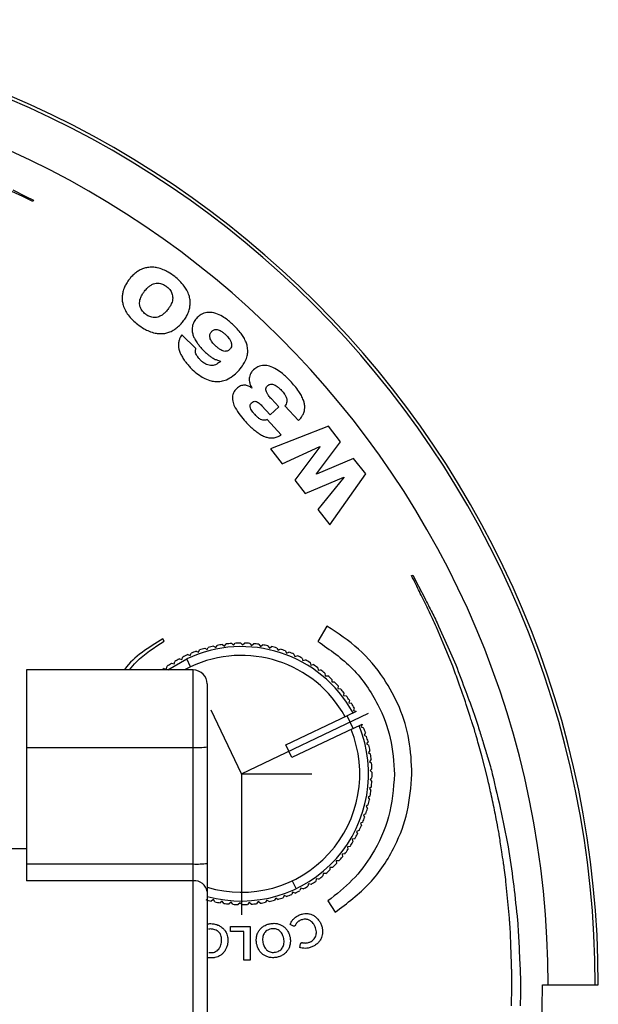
# Model space of a CAD drawing. Header units: millimetres. Extents: x 85 to 195, y -471 to -209.
# Tile 6 of 6: x 162 to 195, y -265 to -209. Entities that reach past the tile are written whole.
import ezdxf

# ---------------------------------------------------------------- set-up
doc = ezdxf.new("R2010")
doc.units = ezdxf.units.MM
doc.header["$PDSIZE"] = -1

msp = doc.modelspace()

# ---------------------------------------------------------------- linework, layer by layer
at = {"color": 7, "linetype": 'Continuous', "lineweight": 25}
for p, q in [((162.362, -218.967), (162.329, -219.033)), ((171.634, -227.408), (170.826, -226.629)), ((174.821, -229.658), (174.814, -229.664)), ((176.356, -230.739), (175.931, -230.283)), ((175.391, -230.681), (175.869, -231.193)), ((175.869, -231.193), (176.356, -230.739)), ((176.706, -230.682), (177.485, -231.517)), ((176.489, -232.327), (175.684, -231.463)), ((179.183, -231.842), (175.873, -233.125)), ((179.877, -232.73), (179.183, -231.842)), ((178.499, -234.562), (179.877, -232.73)), ((175.873, -233.125), (176.552, -233.994)), ((176.552, -233.994), (178.691, -233.005)), ((178.697, -233.013), (177.27, -234.913)), ((178.691, -233.005), (178.697, -233.013)), ((180.615, -233.675), (178.505, -234.569)), ((181.31, -234.564), (180.615, -233.675)), ((177.27, -234.913), (177.866, -235.677)), ((177.866, -235.677), (180.055, -234.752)), ((178.505, -234.569), (178.499, -234.562)), ((180.061, -234.76), (178.584, -236.596)), ((179.264, -237.465), (181.31, -234.564)), ((180.055, -234.752), (180.061, -234.76)), ((178.584, -236.596), (179.264, -237.465)), ((183.928, -240.357), (183.996, -240.324)), ((179.086, -243.228), (178.581, -244.102)), ((179.101, -243.236), (179.086, -243.228)), ((169.828, -244.098), (169.751, -243.965)), ((171.775, -244.727), (171.839, -244.594)), ((172.136, -244.5), (172.264, -244.573)), ((172.264, -244.573), (172.337, -244.445)), ((172.64, -244.372), (172.763, -244.454)), ((172.763, -244.454), (172.845, -244.331)), ((173.152, -244.28), (173.269, -244.37)), ((173.269, -244.37), (173.359, -244.253)), ((173.669, -244.223), (173.779, -244.321)), ((173.779, -244.321), (173.877, -244.211)), ((174.188, -244.203), (174.292, -244.308)), ((174.292, -244.308), (174.397, -244.205)), ((174.708, -244.218), (174.804, -244.331)), ((174.804, -244.331), (174.916, -244.235)), ((175.225, -244.27), (175.313, -244.389)), ((175.313, -244.389), (175.432, -244.301)), ((175.738, -244.358), (175.817, -244.483)), ((175.817, -244.483), (175.942, -244.404)), ((176.243, -244.482), (176.313, -244.612)), ((176.313, -244.612), (176.443, -244.541)), ((176.738, -244.64), (176.799, -244.775)), ((170.037, -245.732), (171.106, -245.106)), ((170.695, -245.09), (170.835, -245.135)), ((170.835, -245.135), (170.88, -244.994)), ((171.321, -245.558), (171.106, -245.106)), ((171.161, -244.86), (171.298, -244.915)), ((171.298, -244.915), (171.353, -244.777)), ((171.642, -244.663), (171.775, -244.727)), ((176.799, -244.775), (176.934, -244.714)), ((177.221, -244.833), (177.273, -244.971)), ((177.273, -244.971), (177.411, -244.92)), ((177.69, -245.059), (177.731, -245.201)), ((177.731, -245.201), (177.873, -245.159)), ((171.473, -245.732), (161.973, -245.732)), ((161.973, -245.732), (161.973, -257.756)), ((169.816, -245.645), (169.961, -245.67)), ((169.961, -245.67), (169.986, -245.524)), ((170.245, -245.352), (170.389, -245.387)), ((170.389, -245.387), (170.424, -245.243)), ((171.321, -245.558), (170.98, -245.732)), ((171.473, -281.615), (171.473, -245.732)), ((178.141, -245.317), (178.173, -245.461)), ((178.173, -245.461), (178.317, -245.429)), ((178.573, -245.606), (178.595, -245.752)), ((178.595, -245.752), (178.741, -245.73)), ((178.985, -245.924), (178.996, -246.071)), ((178.996, -246.071), (179.143, -246.06)), ((179.373, -246.27), (179.374, -246.418)), ((172.273, -246.532), (172.273, -280.815)), ((179.374, -246.418), (179.522, -246.417)), ((179.736, -246.643), (179.726, -246.79)), ((179.726, -246.79), (179.874, -246.799)), ((180.072, -247.039), (180.052, -247.186)), ((180.052, -247.186), (180.199, -247.205)), ((180.379, -247.459), (180.35, -247.604)), ((180.35, -247.604), (180.494, -247.633)), ((180.657, -247.899), (180.617, -248.041)), ((187.265, -248.377), (187.048, -247.701)), ((176.759, -250.002), (180.269, -248.331)), ((180.767, -248.094), (180.255, -248.338)), ((180.599, -249.06), (180.255, -248.338)), ((180.27, -248.331), (180.269, -248.331)), ((180.617, -248.041), (180.759, -248.08)), ((180.767, -248.094), (180.759, -248.08)), ((180.599, -249.06), (177.102, -250.724)), ((180.599, -249.061), (181.111, -248.817)), ((181.117, -248.831), (181.058, -248.966)), ((181.058, -248.966), (181.193, -249.025)), ((181.117, -248.831), (181.111, -248.817)), ((181.297, -249.318), (181.228, -249.449)), ((181.228, -249.449), (181.359, -249.518)), ((161.973, -250.154), (171.473, -250.154)), ((177.102, -250.724), (176.759, -250.002)), ((181.442, -249.818), (181.365, -249.944)), ((181.365, -249.944), (181.491, -250.021)), ((187.932, -250.625), (187.743, -249.96)), ((181.553, -250.326), (181.467, -250.446)), ((181.467, -250.446), (181.587, -250.532)), ((188.253, -251.874), (187.932, -250.625)), ((181.627, -250.84), (181.533, -250.954)), ((181.533, -250.954), (181.647, -251.048)), ((181.666, -251.359), (181.564, -251.466)), ((181.668, -251.879), (181.559, -251.979)), ((181.564, -251.466), (181.671, -251.568)), ((181.634, -252.398), (181.519, -252.49)), ((181.519, -252.49), (181.61, -252.605)), ((181.559, -251.979), (181.659, -252.088)), ((181.564, -252.913), (181.442, -252.997)), ((181.442, -252.997), (181.526, -253.119)), ((181.458, -253.422), (181.331, -253.497)), ((181.331, -253.497), (181.406, -253.625)), ((181.317, -253.923), (181.185, -253.989)), ((181.185, -253.989), (181.251, -254.121)), ((181.142, -254.412), (181.005, -254.469)), ((181.005, -254.469), (181.062, -254.605)), ((180.932, -254.888), (180.792, -254.935)), ((180.792, -254.935), (180.839, -255.075)), ((180.417, -255.791), (180.271, -255.817)), ((180.271, -255.817), (180.298, -255.963)), ((180.69, -255.348), (180.547, -255.385)), ((180.547, -255.385), (180.584, -255.528)), ((161.973, -255.923), (155.264, -255.923)), ((180.113, -256.213), (179.966, -256.229)), ((179.966, -256.229), (179.983, -256.376)), ((161.973, -256.791), (171.473, -256.791)), ((179.273, -256.984), (179.269, -257.132)), ((179.421, -256.988), (179.273, -256.984)), ((179.78, -256.613), (179.633, -256.619)), ((179.633, -256.619), (179.639, -256.767)), ((189.166, -256.705), (189.165, -256.7)), ((178.889, -257.324), (178.875, -257.471)), ((179.036, -257.338), (178.889, -257.324)), ((189.297, -257.68), (189.208, -257.017)), ((171.473, -257.756), (161.973, -257.756)), ((177.123, -257.747), (177.338, -258.199)), ((178.054, -257.918), (178.02, -258.062)), ((178.198, -257.953), (178.054, -257.918)), ((178.482, -257.635), (178.458, -257.781)), ((178.628, -257.66), (178.482, -257.635)), ((189.305, -257.787), (189.297, -257.68)), ((189.505, -259.88), (189.305, -257.787)), ((176.668, -258.578), (176.604, -258.711)), ((176.801, -258.642), (176.668, -258.578)), ((177.145, -258.39), (177.091, -258.528)), ((177.282, -258.445), (177.145, -258.39)), ((177.608, -258.17), (177.563, -258.311)), ((177.749, -258.215), (177.608, -258.17)), ((172.626, -258.822), (172.502, -258.901)), ((172.706, -258.947), (172.626, -258.822)), ((173.13, -258.916), (173.011, -259.004)), ((173.218, -259.035), (173.13, -258.916)), ((173.64, -258.974), (173.527, -259.07)), ((173.735, -259.087), (173.64, -258.974)), ((174.152, -258.997), (174.046, -259.1)), ((174.255, -259.102), (174.152, -258.997)), ((174.664, -258.984), (174.566, -259.095)), ((174.775, -259.082), (174.664, -258.984)), ((175.175, -258.935), (175.085, -259.052)), ((175.292, -259.025), (175.175, -258.935)), ((175.68, -258.851), (175.599, -258.974)), ((175.803, -258.933), (175.68, -258.851)), ((176.179, -258.732), (176.106, -258.86)), ((176.307, -258.805), (176.179, -258.732)), ((179.155, -258.891), (179.567, -259.539)), ((173.596, -260.646), (173.596, -260.352)), ((173.596, -260.352), (174.717, -260.352)), ((174.717, -260.352), (174.717, -262.264)), ((177.2, -260.326), (177.012, -260.241)), ((174.361, -260.646), (173.596, -260.646)), ((174.361, -262.264), (174.361, -260.646)), ((177.553, -261.541), (177.598, -261.342)), ((174.717, -262.264), (174.361, -262.264)), ((191.391, -263.673), (194.573, -263.673)), ((189.625, -264.865), (189.648, -263.816))]:
    msp.add_line(p, q, dxfattribs=at)
at = {"color": 7, "linetype": 'Continuous'}
for q in [(172.497, -248.029), (181.469, -248.203), (178.235, -251.653), (174.222, -259.679)]:
    msp.add_line((174.222, -251.653), q, dxfattribs=at)
at = {"color": 7, "linetype": 'Continuous', "lineweight": 25, "flags": 128}
for points in [[(162.329, -219.033), (161.754, -218.759), (161.143, -218.469)], [(161.19, -218.369), (161.935, -218.749), (162.362, -218.967)], [(183.996, -240.324), (184.324, -240.964), (184.673, -241.643)], [(186.272, -245.517), (185.724, -244.205), (185.344, -243.296)], [(185.469, -243.237), (185.985, -244.408), (186.445, -245.449)]]:
    msp.add_lwpolyline(points, dxfattribs=at)
at = {"color": 7, "linetype": 'Continuous', "lineweight": 25}
for centre, radius, start, end in [((139.573, -263.673), 55, 0, 180), ((139.573, -263.673), 54.821, 0, 180), ((139.573, -263.673), 52.139, 0, 180), ((174.222, -251.653), 7.25, 28.6131, 115.4545), ((174.222, -251.653), 7.45, 106.258, 108.6511), ((174.222, -251.653), 7.45, 102.258, 104.6511), ((174.222, -251.653), 7.45, 98.258, 100.6511), ((174.222, -251.653), 7.45, 94.258, 96.6511), ((174.222, -251.653), 7.45, 90.258, 92.6511), ((174.222, -251.653), 7.45, 86.258, 88.6511), ((174.222, -251.653), 7.45, 82.258, 84.6511), ((174.222, -251.653), 7.45, 78.258, 80.6511), ((174.222, -251.653), 7.45, 74.258, 76.6511), ((174.222, -251.653), 7.45, 70.258, 72.6511), ((174.222, -251.653), 7.45, 118.258, 120.6511), ((174.222, -251.653), 7.45, 114.258, 116.6511), ((174.222, -251.653), 6.75, 28.8518, 115.4545), ((174.222, -251.653), 7.45, 110.258, 112.6511), ((174.222, -251.653), 7.45, 66.258, 68.6511), ((174.222, -251.653), 7.45, 62.258, 64.6511), ((174.222, -251.653), 7.45, 58.258, 60.6511), ((174.222, -251.653), 7.45, 126.258, 127.3747), ((174.222, -251.653), 7.45, 122.258, 124.6511), ((171.473, -246.532), 0.8, 360, 90), ((174.222, -251.653), 7.45, 54.258, 56.6511), ((174.222, -251.653), 7.45, 50.258, 52.6511), ((174.222, -251.653), 7.45, 46.258, 48.6511), ((174.222, -251.653), 7.45, 42.258, 44.6511), ((174.222, -251.653), 7.45, 38.258, 40.6511), ((174.222, -251.653), 7.45, 34.258, 36.6511), ((174.222, -251.653), 7.45, 30.258, 32.6511), ((174.222, -251.653), 7.25, 254.4118, 22.2876), ((174.222, -251.653), 6.75, 253.2242, 22.0572), ((174.222, -251.653), 7.45, 18.258, 20.6511), ((174.222, -251.653), 7.45, 14.258, 16.6511), ((171.673, -245.185), 4.973, 267.699, 276.9332), ((174.222, -251.653), 7.45, 10.258, 12.6511), ((174.222, -251.653), 7.45, 6.258, 8.6511), ((174.222, -251.653), 7.45, 2.258, 4.6511), ((174.222, -251.653), 7.45, 358.258, 0.6511), ((174.222, -251.653), 7.45, 354.258, 356.6511), ((174.222, -251.653), 7.45, 350.258, 352.6511), ((174.222, -251.653), 7.45, 342.258, 344.6511), ((174.222, -251.653), 7.45, 346.258, 348.6511), ((174.222, -251.653), 7.45, 338.258, 340.6511), ((174.222, -251.653), 7.45, 334.258, 336.6511), ((174.222, -251.653), 7.45, 330.258, 332.6511), ((174.222, -251.653), 7.45, 326.258, 328.6511), ((174.222, -251.653), 7.45, 318.258, 320.6511), ((174.222, -251.653), 7.45, 322.258, 324.6511), ((171.673, -251.822), 4.973, 267.699, 276.9332), ((174.222, -251.653), 7.45, 314.258, 316.6511), ((174.222, -251.653), 7.45, 306.258, 308.6511), ((174.222, -251.653), 7.45, 310.258, 312.6511), ((171.557, -258.476), 0.725, 8.6675, 96.6073), ((174.222, -251.653), 7.45, 298.258, 300.6511), ((174.222, -251.653), 7.45, 302.258, 304.6511), ((174.222, -251.653), 7.45, 290.258, 292.6511), ((174.222, -251.653), 7.45, 294.258, 296.6511), ((174.222, -251.653), 7.45, 254.258, 256.6511), ((174.222, -251.653), 7.45, 258.258, 260.6511), ((174.222, -251.653), 7.45, 262.258, 264.6511), ((174.222, -251.653), 7.45, 266.258, 268.6511), ((174.222, -251.653), 7.45, 270.258, 272.6511), ((174.222, -251.653), 7.45, 274.258, 276.6511), ((174.222, -251.653), 7.45, 278.258, 280.6511), ((174.222, -251.653), 7.45, 282.258, 284.6511), ((174.222, -251.653), 7.45, 286.258, 288.6511), ((139.573, -263.673), 51.818, 180, 0)]:
    msp.add_arc(centre, radius, start, end, dxfattribs=at)
for points, knots in [([(168.202, -223.095), (168.128, -223.156), (167.994, -223.267), (167.884, -223.402), (167.835, -223.462)], [0, 0, 0, 0, 0.556399, 1, 1, 1, 1]), ([(168.65, -222.852), (168.561, -222.888), (168.402, -222.951), (168.263, -223.051), (168.202, -223.095)], [0, 0, 0, 0, 0.55965, 1, 1, 1, 1]), ([(169.172, -222.78), (169.071, -222.781), (168.894, -222.781), (168.723, -222.831), (168.65, -222.852)], [0, 0, 0, 0, 0.56987, 1, 1, 1, 1]), ([(169.765, -222.92), (169.653, -222.879), (169.461, -222.807), (169.257, -222.788), (169.172, -222.78)], [0, 0, 0, 0, 0.583415, 1, 1, 1, 1]), ([(170.422, -223.315), (170.3, -223.224), (170.093, -223.071), (169.86, -222.964), (169.765, -222.92)], [0, 0, 0, 0, 0.591222, 1, 1, 1, 1]), ([(170.964, -223.857), (170.878, -223.752), (170.715, -223.553), (170.516, -223.391), (170.422, -223.315)], [0, 0, 0, 0, 0.52818, 1, 1, 1, 1]), ([(167.835, -223.462), (167.776, -223.542), (167.67, -223.685), (167.594, -223.846), (167.561, -223.915)], [0, 0, 0, 0, 0.563825, 1, 1, 1, 1]), ([(168.705, -224.141), (168.758, -224.077), (168.846, -223.968), (168.956, -223.881), (169, -223.847)], [0, 0, 0, 0, 0.5978262, 1, 1, 1, 1]), ([(169, -223.847), (169.052, -223.812), (169.139, -223.753), (169.24, -223.722), (169.281, -223.709)], [0, 0, 0, 0, 0.589907, 1, 1, 1, 1]), ([(169.281, -223.709), (169.33, -223.699), (169.416, -223.682), (169.504, -223.691), (169.541, -223.694)], [0, 0, 0, 0, 0.5735028, 1, 1, 1, 1]), ([(169.541, -223.694), (169.586, -223.703), (169.666, -223.719), (169.74, -223.752), (169.773, -223.767)], [0, 0, 0, 0, 0.562168, 1, 1, 1, 1]), ([(169.773, -223.767), (169.812, -223.787), (169.881, -223.824), (169.944, -223.872), (169.971, -223.892)], [0, 0, 0, 0, 0.565999, 1, 1, 1, 1]), ([(169.971, -223.892), (170.004, -223.92), (170.065, -223.97), (170.116, -224.03), (170.139, -224.057)], [0, 0, 0, 0, 0.552621, 1, 1, 1, 1]), ([(171.243, -224.398), (171.205, -224.295), (171.135, -224.102), (171.018, -223.935), (170.964, -223.857)], [0, 0, 0, 0, 0.5355323, 1, 1, 1, 1]), ([(167.43, -224.415), (167.426, -224.513), (167.42, -224.692), (167.463, -224.866), (167.482, -224.944)], [0, 0, 0, 0, 0.549929, 1, 1, 1, 1]), ([(167.561, -223.915), (167.525, -224.006), (167.462, -224.167), (167.439, -224.339), (167.43, -224.415)], [0, 0, 0, 0, 0.560802, 1, 1, 1, 1]), ([(168.488, -224.502), (168.519, -224.435), (168.58, -224.308), (168.664, -224.195), (168.705, -224.141)], [0, 0, 0, 0, 0.522382, 1, 1, 1, 1]), ([(170.139, -224.057), (170.166, -224.093), (170.215, -224.16), (170.246, -224.236), (170.26, -224.27)], [0, 0, 0, 0, 0.555129, 1, 1, 1, 1]), ([(170.26, -224.27), (170.275, -224.316), (170.303, -224.4), (170.305, -224.489), (170.306, -224.529)], [0, 0, 0, 0, 0.545778, 1, 1, 1, 1]), ([(171.299, -224.922), (171.302, -224.825), (171.307, -224.647), (171.263, -224.475), (171.243, -224.398)], [0, 0, 0, 0, 0.548995, 1, 1, 1, 1]), ([(167.482, -224.944), (167.519, -225.047), (167.588, -225.241), (167.705, -225.409), (167.759, -225.488)], [0, 0, 0, 0, 0.536185, 1, 1, 1, 1]), ([(168.418, -224.813), (168.423, -224.756), (168.433, -224.649), (168.47, -224.549), (168.488, -224.502)], [0, 0, 0, 0, 0.5303843, 1, 1, 1, 1]), ([(168.462, -225.075), (168.447, -225.029), (168.421, -224.943), (168.419, -224.854), (168.418, -224.813)], [0, 0, 0, 0, 0.544569, 1, 1, 1, 1]), ([(170.242, -224.833), (170.212, -224.898), (170.155, -225.021), (170.074, -225.129), (170.035, -225.181)], [0, 0, 0, 0, 0.524308, 1, 1, 1, 1]), ([(170.306, -224.529), (170.302, -224.585), (170.294, -224.689), (170.259, -224.787), (170.242, -224.833)], [0, 0, 0, 0, 0.5323355, 1, 1, 1, 1]), ([(171.173, -225.415), (171.207, -225.326), (171.269, -225.166), (171.29, -224.997), (171.299, -224.922)], [0, 0, 0, 0, 0.559605, 1, 1, 1, 1]), ([(167.759, -225.488), (167.845, -225.593), (168.007, -225.792), (168.206, -225.954), (168.3, -226.03)], [0, 0, 0, 0, 0.528354, 1, 1, 1, 1]), ([(168.584, -225.288), (168.557, -225.251), (168.508, -225.185), (168.476, -225.109), (168.462, -225.075)], [0, 0, 0, 0, 0.555383, 1, 1, 1, 1]), ([(168.752, -225.453), (168.718, -225.425), (168.657, -225.375), (168.607, -225.315), (168.584, -225.288)], [0, 0, 0, 0, 0.552728, 1, 1, 1, 1]), ([(168.952, -225.576), (168.912, -225.556), (168.842, -225.52), (168.779, -225.473), (168.752, -225.453)], [0, 0, 0, 0, 0.5668152, 1, 1, 1, 1]), ([(169.188, -225.643), (169.142, -225.635), (169.061, -225.622), (168.985, -225.59), (168.952, -225.576)], [0, 0, 0, 0, 0.563978, 1, 1, 1, 1]), ([(169.738, -225.478), (169.686, -225.514), (169.597, -225.574), (169.495, -225.607), (169.453, -225.621)], [0, 0, 0, 0, 0.589008, 1, 1, 1, 1]), ([(170.035, -225.181), (169.982, -225.246), (169.893, -225.355), (169.782, -225.443), (169.738, -225.478)], [0, 0, 0, 0, 0.5968486, 1, 1, 1, 1]), ([(170.905, -225.86), (170.963, -225.781), (171.066, -225.641), (171.14, -225.484), (171.173, -225.415)], [0, 0, 0, 0, 0.563084, 1, 1, 1, 1]), ([(172.259, -225.359), (172.144, -225.387), (171.934, -225.439), (171.776, -225.584), (171.704, -225.65)], [0, 0, 0, 0, 0.549114, 1, 1, 1, 1]), ([(172.959, -225.49), (172.825, -225.435), (172.599, -225.343), (172.357, -225.354), (172.259, -225.359)], [0, 0, 0, 0, 0.594718, 1, 1, 1, 1]), ([(173.779, -226.085), (173.627, -225.946), (173.377, -225.715), (173.078, -225.554), (172.959, -225.49)], [0, 0, 0, 0, 0.60436, 1, 1, 1, 1]), ([(168.3, -226.03), (168.423, -226.121), (168.63, -226.275), (168.864, -226.384), (168.96, -226.428)], [0, 0, 0, 0, 0.591645, 1, 1, 1, 1]), ([(169.453, -225.621), (169.403, -225.632), (169.315, -225.652), (169.226, -225.645), (169.188, -225.643)], [0, 0, 0, 0, 0.574347, 1, 1, 1, 1]), ([(170.529, -226.241), (170.604, -226.177), (170.741, -226.061), (170.855, -225.922), (170.905, -225.86)], [0, 0, 0, 0, 0.553892, 1, 1, 1, 1]), ([(171.452, -226.053), (171.433, -226.13), (171.4, -226.265), (171.415, -226.404), (171.421, -226.464)], [0, 0, 0, 0, 0.5631782, 1, 1, 1, 1]), ([(171.704, -225.65), (171.641, -225.722), (171.535, -225.843), (171.476, -225.992), (171.452, -226.053)], [0, 0, 0, 0, 0.589897, 1, 1, 1, 1]), ([(174.207, -226.562), (174.134, -226.471), (174, -226.304), (173.848, -226.153), (173.779, -226.085)], [0, 0, 0, 0, 0.546965, 1, 1, 1, 1]), ([(168.96, -226.428), (169.072, -226.47), (169.264, -226.541), (169.468, -226.56), (169.553, -226.567)], [0, 0, 0, 0, 0.583723, 1, 1, 1, 1]), ([(169.553, -226.567), (169.655, -226.566), (169.833, -226.565), (170.004, -226.513), (170.077, -226.491)], [0, 0, 0, 0, 0.569651, 1, 1, 1, 1]), ([(170.077, -226.491), (170.167, -226.455), (170.327, -226.389), (170.467, -226.286), (170.529, -226.241)], [0, 0, 0, 0, 0.557488, 1, 1, 1, 1]), ([(170.826, -226.629), (170.779, -226.701), (170.698, -226.826), (170.663, -226.971), (170.649, -227.032)], [0, 0, 0, 0, 0.579078, 1, 1, 1, 1]), ([(171.421, -226.464), (171.438, -226.542), (171.469, -226.682), (171.533, -226.811), (171.562, -226.869)], [0, 0, 0, 0, 0.549953, 1, 1, 1, 1]), ([(172.425, -226.764), (172.421, -226.728), (172.415, -226.665), (172.433, -226.605), (172.44, -226.58)], [0, 0, 0, 0, 0.578491, 1, 1, 1, 1]), ([(172.44, -226.58), (172.454, -226.55), (172.478, -226.496), (172.518, -226.453), (172.536, -226.433)], [0, 0, 0, 0, 0.5528782, 1, 1, 1, 1]), ([(172.536, -226.433), (172.557, -226.413), (172.595, -226.378), (172.642, -226.357), (172.663, -226.348)], [0, 0, 0, 0, 0.555195, 1, 1, 1, 1]), ([(172.663, -226.348), (172.694, -226.339), (172.751, -226.323), (172.81, -226.33), (172.838, -226.333)], [0, 0, 0, 0, 0.5318954, 1, 1, 1, 1]), ([(172.838, -226.333), (172.878, -226.343), (172.957, -226.362), (173.028, -226.402), (173.062, -226.421)], [0, 0, 0, 0, 0.513905, 1, 1, 1, 1]), ([(173.062, -226.421), (173.113, -226.455), (173.212, -226.521), (173.299, -226.602), (173.341, -226.642)], [0, 0, 0, 0, 0.51261, 1, 1, 1, 1]), ([(173.341, -226.642), (173.402, -226.704), (173.502, -226.805), (173.572, -226.928), (173.6, -226.976)], [0, 0, 0, 0, 0.61079, 1, 1, 1, 1]), ([(174.492, -227.06), (174.449, -226.964), (174.37, -226.789), (174.258, -226.633), (174.207, -226.562)], [0, 0, 0, 0, 0.546393, 1, 1, 1, 1]), ([(170.649, -227.032), (170.64, -227.109), (170.624, -227.247), (170.65, -227.384), (170.661, -227.444)], [0, 0, 0, 0, 0.557516, 1, 1, 1, 1]), ([(171.562, -226.869), (171.604, -226.943), (171.681, -227.077), (171.776, -227.198), (171.819, -227.252)], [0, 0, 0, 0, 0.552052, 1, 1, 1, 1]), ([(171.819, -227.252), (171.877, -227.32), (171.979, -227.441), (172.092, -227.552), (172.141, -227.601)], [0, 0, 0, 0, 0.5615078, 1, 1, 1, 1]), ([(172.519, -226.989), (172.493, -226.947), (172.451, -226.876), (172.432, -226.796), (172.425, -226.764)], [0, 0, 0, 0, 0.602331, 1, 1, 1, 1]), ([(172.749, -227.262), (172.698, -227.21), (172.613, -227.126), (172.545, -227.028), (172.519, -226.989)], [0, 0, 0, 0, 0.606601, 1, 1, 1, 1]), ([(173.048, -227.496), (172.994, -227.461), (172.888, -227.392), (172.795, -227.305), (172.749, -227.262)], [0, 0, 0, 0, 0.504176, 1, 1, 1, 1]), ([(173.662, -227.247), (173.655, -227.289), (173.643, -227.36), (173.597, -227.416), (173.578, -227.439)], [0, 0, 0, 0, 0.575402, 1, 1, 1, 1]), ([(173.6, -226.976), (173.623, -227.029), (173.662, -227.116), (173.662, -227.21), (173.662, -227.247)], [0, 0, 0, 0, 0.606034, 1, 1, 1, 1]), ([(174.587, -227.585), (174.583, -227.485), (174.577, -227.305), (174.518, -227.135), (174.492, -227.06)], [0, 0, 0, 0, 0.556845, 1, 1, 1, 1]), ([(170.661, -227.444), (170.683, -227.522), (170.723, -227.663), (170.792, -227.793), (170.822, -227.851)], [0, 0, 0, 0, 0.54964, 1, 1, 1, 1]), ([(171.603, -227.616), (171.6, -227.576), (171.593, -227.504), (171.621, -227.438), (171.634, -227.408)], [0, 0, 0, 0, 0.560317, 1, 1, 1, 1]), ([(171.696, -227.842), (171.671, -227.801), (171.629, -227.73), (171.611, -227.649), (171.603, -227.616)], [0, 0, 0, 0, 0.586258, 1, 1, 1, 1]), ([(172.141, -227.601), (172.196, -227.653), (172.292, -227.742), (172.395, -227.821), (172.439, -227.855)], [0, 0, 0, 0, 0.5779013, 1, 1, 1, 1]), ([(173.276, -227.574), (173.235, -227.567), (173.155, -227.553), (173.083, -227.515), (173.048, -227.496)], [0, 0, 0, 0, 0.506741, 1, 1, 1, 1]), ([(173.448, -227.54), (173.418, -227.552), (173.363, -227.575), (173.303, -227.574), (173.276, -227.574)], [0, 0, 0, 0, 0.537333, 1, 1, 1, 1]), ([(173.578, -227.439), (173.556, -227.461), (173.516, -227.5), (173.469, -227.528), (173.448, -227.54)], [0, 0, 0, 0, 0.559272, 1, 1, 1, 1]), ([(174.443, -228.139), (174.488, -228.036), (174.564, -227.858), (174.58, -227.666), (174.587, -227.585)], [0, 0, 0, 0, 0.579973, 1, 1, 1, 1]), ([(170.822, -227.851), (170.867, -227.926), (170.948, -228.062), (171.046, -228.186), (171.089, -228.241)], [0, 0, 0, 0, 0.552372, 1, 1, 1, 1]), ([(171.089, -228.241), (171.149, -228.311), (171.255, -228.436), (171.371, -228.55), (171.423, -228.601)], [0, 0, 0, 0, 0.559416, 1, 1, 1, 1]), ([(171.891, -228.074), (171.85, -228.032), (171.778, -227.96), (171.72, -227.877), (171.696, -227.842)], [0, 0, 0, 0, 0.58249, 1, 1, 1, 1]), ([(172.239, -228.323), (172.174, -228.288), (172.048, -228.219), (171.943, -228.122), (171.891, -228.074)], [0, 0, 0, 0, 0.512408, 1, 1, 1, 1]), ([(172.544, -228.382), (172.488, -228.382), (172.383, -228.38), (172.285, -228.341), (172.239, -228.323)], [0, 0, 0, 0, 0.531036, 1, 1, 1, 1]), ([(172.439, -227.855), (172.493, -227.892), (172.588, -227.958), (172.692, -228.008), (172.736, -228.03)], [0, 0, 0, 0, 0.569722, 1, 1, 1, 1]), ([(172.813, -228.303), (172.765, -228.325), (172.679, -228.365), (172.585, -228.377), (172.544, -228.382)], [0, 0, 0, 0, 0.561027, 1, 1, 1, 1]), ([(172.736, -228.03), (172.794, -228.054), (172.897, -228.098), (173.007, -228.122), (173.055, -228.133)], [0, 0, 0, 0, 0.557097, 1, 1, 1, 1]), ([(173.055, -228.133), (173.012, -228.169), (172.936, -228.232), (172.85, -228.281), (172.813, -228.303)], [0, 0, 0, 0, 0.568654, 1, 1, 1, 1]), ([(174.014, -228.728), (174.113, -228.62), (174.278, -228.44), (174.396, -228.225), (174.443, -228.139)], [0, 0, 0, 0, 0.5950547, 1, 1, 1, 1]), ([(175.516, -228.373), (175.395, -228.388), (175.172, -228.415), (174.999, -228.556), (174.921, -228.62)], [0, 0, 0, 0, 0.5454448, 1, 1, 1, 1]), ([(176.225, -228.6), (176.092, -228.527), (175.87, -228.404), (175.618, -228.382), (175.516, -228.373)], [0, 0, 0, 0, 0.597424, 1, 1, 1, 1]), ([(171.423, -228.601), (171.537, -228.706), (171.733, -228.886), (171.962, -229.024), (172.058, -229.082)], [0, 0, 0, 0, 0.579196, 1, 1, 1, 1]), ([(173.368, -229.191), (173.494, -229.126), (173.733, -229.004), (173.924, -228.816), (174.014, -228.728)], [0, 0, 0, 0, 0.52772, 1, 1, 1, 1]), ([(174.728, -228.889), (174.709, -228.94), (174.676, -229.031), (174.673, -229.127), (174.671, -229.168)], [0, 0, 0, 0, 0.56958, 1, 1, 1, 1]), ([(174.921, -228.62), (174.875, -228.667), (174.797, -228.747), (174.748, -228.847), (174.728, -228.889)], [0, 0, 0, 0, 0.584699, 1, 1, 1, 1]), ([(177.02, -229.273), (176.874, -229.123), (176.631, -228.872), (176.341, -228.678), (176.225, -228.6)], [0, 0, 0, 0, 0.598992, 1, 1, 1, 1]), ([(172.058, -229.082), (172.177, -229.14), (172.385, -229.243), (172.614, -229.278), (172.712, -229.293)], [0, 0, 0, 0, 0.573399, 1, 1, 1, 1]), ([(172.712, -229.293), (172.836, -229.296), (173.061, -229.302), (173.273, -229.225), (173.368, -229.191)], [0, 0, 0, 0, 0.550346, 1, 1, 1, 1]), ([(174.671, -229.168), (174.673, -229.219), (174.677, -229.309), (174.702, -229.396), (174.713, -229.433)], [0, 0, 0, 0, 0.565477, 1, 1, 1, 1]), ([(174.713, -229.433), (174.73, -229.478), (174.758, -229.557), (174.802, -229.628), (174.821, -229.658)], [0, 0, 0, 0, 0.572884, 1, 1, 1, 1]), ([(175.721, -229.527), (175.75, -229.504), (175.802, -229.463), (175.866, -229.452), (175.894, -229.447)], [0, 0, 0, 0, 0.574749, 1, 1, 1, 1]), ([(175.894, -229.447), (175.931, -229.447), (175.999, -229.447), (176.062, -229.471), (176.092, -229.482)], [0, 0, 0, 0, 0.5379183, 1, 1, 1, 1]), ([(176.092, -229.482), (176.132, -229.501), (176.206, -229.537), (176.272, -229.586), (176.302, -229.608)], [0, 0, 0, 0, 0.537683, 1, 1, 1, 1]), ([(177.5, -229.862), (177.422, -229.755), (177.273, -229.549), (177.101, -229.362), (177.02, -229.273)], [0, 0, 0, 0, 0.524535, 1, 1, 1, 1]), ([(173.954, -229.685), (173.883, -229.763), (173.758, -229.9), (173.724, -230.081), (173.71, -230.159)], [0, 0, 0, 0, 0.568368, 1, 1, 1, 1]), ([(174.179, -229.546), (174.134, -229.566), (174.053, -229.601), (173.985, -229.659), (173.954, -229.685)], [0, 0, 0, 0, 0.543324, 1, 1, 1, 1]), ([(174.416, -229.508), (174.371, -229.509), (174.29, -229.511), (174.213, -229.535), (174.179, -229.546)], [0, 0, 0, 0, 0.549648, 1, 1, 1, 1]), ([(174.637, -229.553), (174.597, -229.539), (174.526, -229.514), (174.45, -229.51), (174.416, -229.508)], [0, 0, 0, 0, 0.551529, 1, 1, 1, 1]), ([(174.814, -229.664), (174.784, -229.639), (174.731, -229.594), (174.666, -229.566), (174.637, -229.553)], [0, 0, 0, 0, 0.5501347, 1, 1, 1, 1]), ([(175.619, -229.717), (175.628, -229.678), (175.644, -229.605), (175.697, -229.552), (175.721, -229.527)], [0, 0, 0, 0, 0.537438, 1, 1, 1, 1]), ([(175.685, -229.962), (175.661, -229.915), (175.621, -229.837), (175.62, -229.751), (175.619, -229.717)], [0, 0, 0, 0, 0.610147, 1, 1, 1, 1]), ([(175.931, -230.283), (175.875, -230.221), (175.783, -230.121), (175.712, -230.006), (175.685, -229.962)], [0, 0, 0, 0, 0.61493, 1, 1, 1, 1]), ([(176.302, -229.608), (176.342, -229.641), (176.415, -229.702), (176.48, -229.77), (176.51, -229.801)], [0, 0, 0, 0, 0.545876, 1, 1, 1, 1]), ([(176.51, -229.801), (176.569, -229.867), (176.666, -229.975), (176.734, -230.103), (176.761, -230.153)], [0, 0, 0, 0, 0.607504, 1, 1, 1, 1]), ([(177.764, -230.365), (177.726, -230.273), (177.654, -230.097), (177.55, -229.938), (177.5, -229.862)], [0, 0, 0, 0, 0.524349, 1, 1, 1, 1]), ([(173.71, -230.159), (173.714, -230.272), (173.723, -230.492), (173.82, -230.691), (173.868, -230.788)], [0, 0, 0, 0, 0.509484, 1, 1, 1, 1]), ([(174.721, -230.7), (174.725, -230.66), (174.733, -230.584), (174.784, -230.529), (174.808, -230.503)], [0, 0, 0, 0, 0.535575, 1, 1, 1, 1]), ([(174.808, -230.503), (174.839, -230.477), (174.892, -230.433), (174.959, -230.423), (174.987, -230.42)], [0, 0, 0, 0, 0.5973334, 1, 1, 1, 1]), ([(174.987, -230.42), (175.022, -230.424), (175.09, -230.433), (175.148, -230.47), (175.176, -230.488)], [0, 0, 0, 0, 0.520206, 1, 1, 1, 1]), ([(175.176, -230.488), (175.216, -230.518), (175.293, -230.577), (175.359, -230.647), (175.391, -230.681)], [0, 0, 0, 0, 0.517143, 1, 1, 1, 1]), ([(176.819, -230.445), (176.808, -230.493), (176.788, -230.581), (176.732, -230.65), (176.706, -230.682)], [0, 0, 0, 0, 0.549928, 1, 1, 1, 1]), ([(176.761, -230.153), (176.784, -230.209), (176.823, -230.303), (176.82, -230.404), (176.819, -230.445)], [0, 0, 0, 0, 0.595535, 1, 1, 1, 1]), ([(177.836, -230.796), (177.834, -230.718), (177.831, -230.57), (177.786, -230.43), (177.764, -230.365)], [0, 0, 0, 0, 0.533585, 1, 1, 1, 1]), ([(173.868, -230.788), (173.957, -230.934), (174.132, -231.221), (174.359, -231.47), (174.47, -231.592)], [0, 0, 0, 0, 0.507484, 1, 1, 1, 1]), ([(174.803, -230.932), (174.778, -230.889), (174.737, -230.816), (174.725, -230.734), (174.721, -230.7)], [0, 0, 0, 0, 0.594098, 1, 1, 1, 1]), ([(175, -231.183), (174.958, -231.137), (174.886, -231.058), (174.827, -230.969), (174.803, -230.932)], [0, 0, 0, 0, 0.585405, 1, 1, 1, 1]), ([(175.223, -231.394), (175.181, -231.359), (175.102, -231.293), (175.033, -231.218), (175, -231.183)], [0, 0, 0, 0, 0.533457, 1, 1, 1, 1]), ([(177.485, -231.517), (177.54, -231.456), (177.636, -231.351), (177.706, -231.228), (177.736, -231.175)], [0, 0, 0, 0, 0.576502, 1, 1, 1, 1]), ([(177.736, -231.175), (177.765, -231.107), (177.818, -230.986), (177.831, -230.855), (177.836, -230.796)], [0, 0, 0, 0, 0.5581, 1, 1, 1, 1]), ([(174.47, -231.592), (174.54, -231.666), (174.665, -231.798), (174.799, -231.92), (174.857, -231.973)], [0, 0, 0, 0, 0.564979, 1, 1, 1, 1]), ([(175.443, -231.502), (175.4, -231.49), (175.32, -231.466), (175.254, -231.417), (175.223, -231.394)], [0, 0, 0, 0, 0.536747, 1, 1, 1, 1]), ([(175.684, -231.463), (175.639, -231.482), (175.56, -231.514), (175.477, -231.505), (175.443, -231.502)], [0, 0, 0, 0, 0.588043, 1, 1, 1, 1]), ([(174.857, -231.973), (174.93, -232.036), (175.059, -232.147), (175.201, -232.241), (175.261, -232.281)], [0, 0, 0, 0, 0.571886, 1, 1, 1, 1]), ([(175.261, -232.281), (175.337, -232.326), (175.468, -232.403), (175.613, -232.451), (175.674, -232.472)], [0, 0, 0, 0, 0.574493, 1, 1, 1, 1]), ([(175.674, -232.472), (175.751, -232.49), (175.887, -232.522), (176.026, -232.508), (176.087, -232.502)], [0, 0, 0, 0, 0.564796, 1, 1, 1, 1]), ([(176.087, -232.502), (176.165, -232.483), (176.309, -232.449), (176.433, -232.365), (176.489, -232.327)], [0, 0, 0, 0, 0.538148, 1, 1, 1, 1]), ([(184.579, -241.689), (184.442, -241.407), (184.225, -240.963), (184.007, -240.519), (183.928, -240.357)], [0, 0, 0, 0, 0.634974, 1, 1, 1, 1]), ([(185.344, -243.296), (185.195, -242.97), (184.947, -242.431), (184.684, -241.899), (184.579, -241.689)], [0, 0, 0, 0, 0.6050162, 1, 1, 1, 1]), ([(184.673, -241.643), (184.815, -241.914), (185.091, -242.44), (185.345, -242.976), (185.469, -243.237)], [0, 0, 0, 0, 0.514854, 1, 1, 1, 1]), ([(183.946, -251.678), (183.918, -251.018), (183.863, -249.719), (183.288, -247.863), (182.337, -246.096), (180.965, -244.461), (179.724, -243.646), (179.101, -243.236)], [0, 0, 0, 0, 0.193622, 0.381032, 0.565338, 0.781614, 1, 1, 1, 1]), ([(169.751, -243.965), (168.934, -244.454), (168.104, -244.951), (167.559, -245.72), (167.551, -245.732)], [0, 0, 0, 0, 0.983773, 1, 1, 1, 1]), ([(167.847, -245.732), (167.973, -245.577), (168.516, -244.907), (169.258, -244.45), (169.828, -244.098)], [0, 0, 0, 0, 0.231665, 1, 1, 1, 1]), ([(178.581, -244.102), (179.274, -244.585), (180.662, -245.551), (182.008, -247.533), (182.811, -249.612), (182.904, -250.982), (182.951, -251.678)], [0, 0, 0, 0, 0.275501, 0.55142, 0.772067, 1, 1, 1, 1]), ([(187.048, -247.701), (186.902, -247.278), (186.651, -246.548), (186.384, -245.823), (186.272, -245.517)], [0, 0, 0, 0, 0.578832, 1, 1, 1, 1]), ([(186.445, -245.449), (186.637, -245.951), (186.995, -246.885), (187.341, -247.823), (187.501, -248.258)], [0, 0, 0, 0, 0.536884, 1, 1, 1, 1]), ([(187.507, -249.126), (187.459, -248.981), (187.376, -248.732), (187.297, -248.481), (187.265, -248.377)], [0, 0, 0, 0, 0.584981, 1, 1, 1, 1]), ([(187.501, -248.258), (187.597, -248.556), (187.772, -249.096), (187.935, -249.64), (188.009, -249.885)], [0, 0, 0, 0, 0.550413, 1, 1, 1, 1]), ([(187.743, -249.96), (187.698, -249.804), (187.618, -249.526), (187.541, -249.248), (187.507, -249.126)], [0, 0, 0, 0, 0.564535, 1, 1, 1, 1]), ([(188.009, -249.885), (188.058, -250.045), (188.145, -250.332), (188.233, -250.619), (188.272, -250.747)], [0, 0, 0, 0, 0.555708, 1, 1, 1, 1]), ([(188.272, -250.747), (188.324, -250.912), (188.418, -251.209), (188.491, -251.511), (188.523, -251.645)], [0, 0, 0, 0, 0.5561046, 1, 1, 1, 1]), ([(182.951, -251.678), (182.886, -252.495), (182.759, -254.1), (181.815, -256.141), (180.603, -257.76), (179.637, -258.514), (179.155, -258.891)], [0, 0, 0, 0, 0.288465, 0.567185, 0.7837, 1, 1, 1, 1]), ([(179.567, -259.539), (180.255, -259.025), (181.634, -257.993), (182.973, -255.949), (183.78, -253.809), (183.89, -252.398), (183.946, -251.678)], [0, 0, 0, 0, 0.273642, 0.548523, 0.769736, 1, 1, 1, 1]), ([(188.658, -253.712), (188.581, -253.364), (188.447, -252.752), (188.312, -252.139), (188.253, -251.874)], [0, 0, 0, 0, 0.567192, 1, 1, 1, 1]), ([(188.523, -251.645), (188.874, -253.12), (189.531, -255.88), (189.827, -258.701), (189.965, -260.014)], [0, 0, 0, 0, 0.534407, 1, 1, 1, 1]), ([(188.885, -254.888), (188.842, -254.665), (188.766, -254.273), (188.69, -253.881), (188.658, -253.712)], [0, 0, 0, 0, 0.568614, 1, 1, 1, 1]), ([(188.999, -255.643), (188.979, -255.501), (188.945, -255.249), (188.903, -254.998), (188.885, -254.888)], [0, 0, 0, 0, 0.562556, 1, 1, 1, 1]), ([(189.165, -256.7), (189.134, -256.501), (189.078, -256.149), (189.023, -255.797), (188.999, -255.643)], [0, 0, 0, 0, 0.563155, 1, 1, 1, 1]), ([(189.208, -257.017), (189.2, -256.959), (189.186, -256.855), (189.172, -256.751), (189.166, -256.705)], [0, 0, 0, 0, 0.561574, 1, 1, 1, 1]), ([(177.189, -259.926), (177.244, -259.876), (177.347, -259.781), (177.475, -259.723), (177.535, -259.696)], [0, 0, 0, 0, 0.528423, 1, 1, 1, 1]), ([(177.535, -259.696), (177.606, -259.669), (177.729, -259.623), (177.86, -259.616), (177.915, -259.613)], [0, 0, 0, 0, 0.5772815, 1, 1, 1, 1]), ([(177.915, -259.613), (177.983, -259.617), (178.102, -259.624), (178.213, -259.667), (178.262, -259.686)], [0, 0, 0, 0, 0.5649442, 1, 1, 1, 1]), ([(178.262, -259.686), (178.321, -259.717), (178.428, -259.774), (178.514, -259.86), (178.552, -259.899)], [0, 0, 0, 0, 0.549441, 1, 1, 1, 1]), ([(172.252, -260.209), (172.325, -260.198), (172.459, -260.178), (172.593, -260.197), (172.654, -260.205)], [0, 0, 0, 0, 0.5447031, 1, 1, 1, 1]), ([(172.654, -260.205), (172.73, -260.222), (172.863, -260.252), (172.981, -260.318), (173.031, -260.346)], [0, 0, 0, 0, 0.573712, 1, 1, 1, 1]), ([(173.031, -260.346), (173.089, -260.387), (173.19, -260.459), (173.265, -260.558), (173.298, -260.601)], [0, 0, 0, 0, 0.566631, 1, 1, 1, 1]), ([(175.221, -260.6), (175.262, -260.545), (175.336, -260.446), (175.437, -260.374), (175.482, -260.341)], [0, 0, 0, 0, 0.5520756, 1, 1, 1, 1]), ([(175.482, -260.341), (175.546, -260.305), (175.664, -260.238), (175.796, -260.207), (175.856, -260.194)], [0, 0, 0, 0, 0.544598, 1, 1, 1, 1]), ([(175.856, -260.194), (175.933, -260.182), (176.067, -260.162), (176.201, -260.182), (176.258, -260.191)], [0, 0, 0, 0, 0.573707, 1, 1, 1, 1]), ([(176.258, -260.191), (176.327, -260.208), (176.447, -260.238), (176.553, -260.304), (176.598, -260.332)], [0, 0, 0, 0, 0.566772, 1, 1, 1, 1]), ([(176.598, -260.332), (176.652, -260.375), (176.75, -260.451), (176.82, -260.553), (176.852, -260.599)], [0, 0, 0, 0, 0.553102, 1, 1, 1, 1]), ([(177.012, -260.241), (177.035, -260.176), (177.076, -260.061), (177.154, -259.967), (177.189, -259.926)], [0, 0, 0, 0, 0.558285, 1, 1, 1, 1]), ([(177.255, -260.327), (177.245, -260.33), (177.227, -260.335), (177.209, -260.329), (177.2, -260.326)], [0, 0, 0, 0, 0.549099, 1, 1, 1, 1]), ([(177.282, -260.308), (177.278, -260.312), (177.27, -260.32), (177.26, -260.325), (177.255, -260.327)], [0, 0, 0, 0, 0.552632, 1, 1, 1, 1]), ([(177.3, -260.279), (177.297, -260.285), (177.292, -260.295), (177.285, -260.304), (177.282, -260.308)], [0, 0, 0, 0, 0.570956, 1, 1, 1, 1]), ([(177.355, -260.184), (177.344, -260.2), (177.323, -260.231), (177.307, -260.264), (177.3, -260.279)], [0, 0, 0, 0, 0.5435029, 1, 1, 1, 1]), ([(177.424, -260.106), (177.41, -260.12), (177.385, -260.144), (177.364, -260.172), (177.355, -260.184)], [0, 0, 0, 0, 0.5615, 1, 1, 1, 1]), ([(177.514, -260.041), (177.495, -260.052), (177.464, -260.072), (177.436, -260.096), (177.424, -260.106)], [0, 0, 0, 0, 0.575294, 1, 1, 1, 1]), ([(177.632, -259.982), (177.608, -259.992), (177.568, -260.01), (177.53, -260.032), (177.514, -260.041)], [0, 0, 0, 0, 0.5847624, 1, 1, 1, 1]), ([(177.859, -259.935), (177.816, -259.938), (177.738, -259.942), (177.665, -259.97), (177.632, -259.982)], [0, 0, 0, 0, 0.552425, 1, 1, 1, 1]), ([(178.08, -259.984), (178.04, -259.969), (177.969, -259.941), (177.893, -259.937), (177.859, -259.935)], [0, 0, 0, 0, 0.5605947, 1, 1, 1, 1]), ([(178.276, -260.131), (178.242, -260.097), (178.183, -260.039), (178.11, -260.001), (178.08, -259.984)], [0, 0, 0, 0, 0.577259, 1, 1, 1, 1]), ([(178.43, -260.377), (178.406, -260.325), (178.365, -260.237), (178.302, -260.162), (178.276, -260.131)], [0, 0, 0, 0, 0.583104, 1, 1, 1, 1]), ([(178.552, -259.899), (178.599, -259.955), (178.684, -260.058), (178.74, -260.18), (178.765, -260.235)], [0, 0, 0, 0, 0.5458693, 1, 1, 1, 1]), ([(178.765, -260.235), (178.792, -260.308), (178.84, -260.434), (178.849, -260.569), (178.853, -260.626)], [0, 0, 0, 0, 0.573504, 1, 1, 1, 1]), ([(189.553, -260.529), (189.544, -260.407), (189.529, -260.191), (189.512, -259.974), (189.505, -259.88)], [0, 0, 0, 0, 0.562403, 1, 1, 1, 1]), ([(189.965, -260.014), (189.994, -260.455), (190.045, -261.249), (190.077, -262.044), (190.092, -262.398)], [0, 0, 0, 0, 0.554973, 1, 1, 1, 1]), ([(172.601, -260.505), (172.552, -260.498), (172.466, -260.487), (172.381, -260.501), (172.345, -260.507)], [0, 0, 0, 0, 0.577955, 1, 1, 1, 1]), ([(172.842, -260.594), (172.801, -260.572), (172.725, -260.53), (172.64, -260.513), (172.601, -260.505)], [0, 0, 0, 0, 0.541482, 1, 1, 1, 1]), ([(173.007, -260.758), (172.981, -260.723), (172.935, -260.659), (172.871, -260.614), (172.842, -260.594)], [0, 0, 0, 0, 0.554386, 1, 1, 1, 1]), ([(173.089, -260.988), (173.08, -260.941), (173.064, -260.861), (173.024, -260.789), (173.007, -260.758)], [0, 0, 0, 0, 0.574448, 1, 1, 1, 1]), ([(173.298, -260.601), (173.333, -260.66), (173.396, -260.766), (173.426, -260.887), (173.439, -260.941)], [0, 0, 0, 0, 0.553038, 1, 1, 1, 1]), ([(175.087, -260.942), (175.103, -260.874), (175.131, -260.753), (175.194, -260.646), (175.221, -260.6)], [0, 0, 0, 0, 0.566138, 1, 1, 1, 1]), ([(175.514, -260.753), (175.494, -260.792), (175.457, -260.865), (175.443, -260.946), (175.437, -260.983)], [0, 0, 0, 0, 0.543878, 1, 1, 1, 1]), ([(175.675, -260.586), (175.64, -260.612), (175.577, -260.659), (175.533, -260.724), (175.514, -260.753)], [0, 0, 0, 0, 0.563659, 1, 1, 1, 1]), ([(175.914, -260.492), (175.865, -260.504), (175.781, -260.524), (175.707, -260.567), (175.675, -260.586)], [0, 0, 0, 0, 0.577977, 1, 1, 1, 1]), ([(176.171, -260.49), (176.124, -260.483), (176.038, -260.472), (175.953, -260.486), (175.914, -260.492)], [0, 0, 0, 0, 0.541535, 1, 1, 1, 1]), ([(176.383, -260.584), (176.347, -260.56), (176.281, -260.517), (176.204, -260.498), (176.171, -260.49)], [0, 0, 0, 0, 0.554476, 1, 1, 1, 1]), ([(176.543, -260.768), (176.517, -260.728), (176.473, -260.659), (176.41, -260.606), (176.383, -260.584)], [0, 0, 0, 0, 0.574477, 1, 1, 1, 1]), ([(176.638, -261.037), (176.626, -260.983), (176.604, -260.889), (176.561, -260.804), (176.543, -260.768)], [0, 0, 0, 0, 0.581496, 1, 1, 1, 1]), ([(176.852, -260.599), (176.887, -260.663), (176.952, -260.78), (176.981, -260.909), (176.995, -260.968)], [0, 0, 0, 0, 0.548234, 1, 1, 1, 1]), ([(178.337, -261.098), (178.367, -261.064), (178.42, -261.004), (178.45, -260.931), (178.464, -260.899)], [0, 0, 0, 0, 0.562346, 1, 1, 1, 1]), ([(178.498, -260.654), (178.492, -260.602), (178.481, -260.507), (178.446, -260.418), (178.43, -260.377)], [0, 0, 0, 0, 0.539486, 1, 1, 1, 1]), ([(178.464, -260.899), (178.477, -260.855), (178.5, -260.775), (178.498, -260.692), (178.498, -260.654)], [0, 0, 0, 0, 0.545603, 1, 1, 1, 1]), ([(178.853, -260.626), (178.851, -260.697), (178.848, -260.821), (178.807, -260.938), (178.789, -260.989)], [0, 0, 0, 0, 0.5659429, 1, 1, 1, 1]), ([(189.62, -262.409), (189.609, -262.056), (189.589, -261.429), (189.564, -260.802), (189.553, -260.529)], [0, 0, 0, 0, 0.563851, 1, 1, 1, 1]), ([(172.991, -261.544), (173.013, -261.497), (173.054, -261.41), (173.073, -261.316), (173.082, -261.273)], [0, 0, 0, 0, 0.53745, 1, 1, 1, 1]), ([(173.082, -261.273), (173.09, -261.218), (173.103, -261.123), (173.093, -261.028), (173.089, -260.988)], [0, 0, 0, 0, 0.581545, 1, 1, 1, 1]), ([(173.44, -261.336), (173.424, -261.41), (173.395, -261.541), (173.331, -261.657), (173.303, -261.708)], [0, 0, 0, 0, 0.570731, 1, 1, 1, 1]), ([(173.439, -260.941), (173.449, -261.013), (173.467, -261.145), (173.449, -261.276), (173.44, -261.336)], [0, 0, 0, 0, 0.548246, 1, 1, 1, 1]), ([(175.092, -261.338), (175.081, -261.262), (175.061, -261.131), (175.079, -260.999), (175.087, -260.942)], [0, 0, 0, 0, 0.5707329, 1, 1, 1, 1]), ([(175.235, -261.707), (175.2, -261.643), (175.135, -261.526), (175.106, -261.396), (175.092, -261.338)], [0, 0, 0, 0, 0.548167, 1, 1, 1, 1]), ([(175.437, -260.983), (175.434, -261.034), (175.427, -261.13), (175.443, -261.224), (175.45, -261.268)], [0, 0, 0, 0, 0.537043, 1, 1, 1, 1]), ([(175.45, -261.268), (175.463, -261.323), (175.484, -261.416), (175.527, -261.502), (175.545, -261.537)], [0, 0, 0, 0, 0.581774, 1, 1, 1, 1]), ([(176.572, -261.554), (176.592, -261.514), (176.63, -261.441), (176.644, -261.36), (176.65, -261.323)], [0, 0, 0, 0, 0.544594, 1, 1, 1, 1]), ([(176.65, -261.323), (176.654, -261.271), (176.661, -261.175), (176.645, -261.081), (176.638, -261.037)], [0, 0, 0, 0, 0.537563, 1, 1, 1, 1]), ([(177.001, -261.364), (176.984, -261.432), (176.956, -261.553), (176.893, -261.659), (176.865, -261.706)], [0, 0, 0, 0, 0.5657541, 1, 1, 1, 1]), ([(176.995, -260.968), (177.006, -261.043), (177.026, -261.175), (177.008, -261.307), (177.001, -261.364)], [0, 0, 0, 0, 0.5706, 1, 1, 1, 1]), ([(177.598, -261.342), (177.599, -261.335), (177.602, -261.323), (177.609, -261.311), (177.611, -261.306)], [0, 0, 0, 0, 0.550035, 1, 1, 1, 1]), ([(177.611, -261.306), (177.617, -261.3), (177.627, -261.287), (177.642, -261.281), (177.649, -261.278)], [0, 0, 0, 0, 0.512478, 1, 1, 1, 1]), ([(177.649, -261.278), (177.66, -261.274), (177.682, -261.268), (177.705, -261.273), (177.715, -261.275)], [0, 0, 0, 0, 0.523959, 1, 1, 1, 1]), ([(177.715, -261.275), (177.732, -261.279), (177.763, -261.285), (177.794, -261.289), (177.81, -261.291)], [0, 0, 0, 0, 0.517507, 1, 1, 1, 1]), ([(177.81, -261.291), (177.833, -261.293), (177.878, -261.296), (177.922, -261.292), (177.944, -261.29)], [0, 0, 0, 0, 0.518599, 1, 1, 1, 1]), ([(177.944, -261.29), (177.976, -261.285), (178.039, -261.274), (178.099, -261.25), (178.128, -261.238)], [0, 0, 0, 0, 0.512362, 1, 1, 1, 1]), ([(178.128, -261.238), (178.172, -261.217), (178.248, -261.18), (178.311, -261.123), (178.337, -261.098)], [0, 0, 0, 0, 0.571868, 1, 1, 1, 1]), ([(178.582, -261.296), (178.526, -261.345), (178.423, -261.434), (178.3, -261.492), (178.244, -261.518)], [0, 0, 0, 0, 0.544722, 1, 1, 1, 1]), ([(178.789, -260.989), (178.759, -261.051), (178.705, -261.164), (178.62, -261.255), (178.582, -261.296)], [0, 0, 0, 0, 0.551955, 1, 1, 1, 1]), ([(172.367, -261.832), (172.417, -261.838), (172.503, -261.85), (172.588, -261.836), (172.624, -261.83)], [0, 0, 0, 0, 0.577515, 1, 1, 1, 1]), ([(172.624, -261.83), (172.667, -261.818), (172.743, -261.796), (172.807, -261.751), (172.835, -261.731)], [0, 0, 0, 0, 0.563426, 1, 1, 1, 1]), ([(173.055, -261.978), (172.997, -262.015), (172.891, -262.081), (172.771, -262.112), (172.717, -262.126)], [0, 0, 0, 0, 0.5520937, 1, 1, 1, 1]), ([(172.835, -261.731), (172.869, -261.702), (172.93, -261.647), (172.972, -261.576), (172.991, -261.544)], [0, 0, 0, 0, 0.544432, 1, 1, 1, 1]), ([(173.303, -261.708), (173.264, -261.766), (173.194, -261.868), (173.097, -261.945), (173.055, -261.978)], [0, 0, 0, 0, 0.56579, 1, 1, 1, 1]), ([(175.488, -261.973), (175.434, -261.931), (175.337, -261.854), (175.267, -261.752), (175.235, -261.707)], [0, 0, 0, 0, 0.552168, 1, 1, 1, 1]), ([(175.826, -262.115), (175.758, -262.097), (175.638, -262.067), (175.533, -262.001), (175.488, -261.973)], [0, 0, 0, 0, 0.567027, 1, 1, 1, 1]), ([(175.545, -261.537), (175.57, -261.577), (175.614, -261.647), (175.676, -261.7), (175.703, -261.723)], [0, 0, 0, 0, 0.574424, 1, 1, 1, 1]), ([(175.703, -261.723), (175.739, -261.747), (175.805, -261.79), (175.881, -261.809), (175.914, -261.818)], [0, 0, 0, 0, 0.5553802, 1, 1, 1, 1]), ([(175.914, -261.818), (175.961, -261.824), (176.047, -261.835), (176.132, -261.821), (176.171, -261.815)], [0, 0, 0, 0, 0.540832, 1, 1, 1, 1]), ([(176.171, -261.815), (176.22, -261.803), (176.304, -261.783), (176.378, -261.74), (176.41, -261.721)], [0, 0, 0, 0, 0.577282, 1, 1, 1, 1]), ([(176.603, -261.965), (176.539, -262.001), (176.421, -262.068), (176.289, -262.098), (176.229, -262.112)], [0, 0, 0, 0, 0.545091, 1, 1, 1, 1]), ([(176.41, -261.721), (176.446, -261.695), (176.509, -261.648), (176.553, -261.582), (176.572, -261.554)], [0, 0, 0, 0, 0.5633945, 1, 1, 1, 1]), ([(176.865, -261.706), (176.824, -261.761), (176.749, -261.86), (176.648, -261.932), (176.603, -261.965)], [0, 0, 0, 0, 0.551967, 1, 1, 1, 1]), ([(177.874, -261.601), (177.812, -261.598), (177.701, -261.592), (177.597, -261.557), (177.553, -261.541)], [0, 0, 0, 0, 0.569639, 1, 1, 1, 1]), ([(178.244, -261.518), (178.174, -261.545), (178.054, -261.59), (177.927, -261.598), (177.874, -261.601)], [0, 0, 0, 0, 0.58555, 1, 1, 1, 1]), ([(172.717, -262.126), (172.644, -262.137), (172.51, -262.158), (172.376, -262.138), (172.315, -262.13)], [0, 0, 0, 0, 0.545088, 1, 1, 1, 1]), ([(176.229, -262.112), (176.152, -262.124), (176.017, -262.144), (175.883, -262.123), (175.826, -262.115)], [0, 0, 0, 0, 0.574004, 1, 1, 1, 1]), ([(189.637, -262.898), (189.633, -262.807), (189.627, -262.644), (189.622, -262.481), (189.62, -262.409)], [0, 0, 0, 0, 0.56114, 1, 1, 1, 1]), ([(190.092, -262.398), (190.104, -262.625), (190.125, -263.038), (190.134, -263.451), (190.138, -263.635)], [0, 0, 0, 0, 0.55279, 1, 1, 1, 1]), ([(189.648, -263.816), (189.646, -263.644), (189.642, -263.338), (189.638, -263.032), (189.637, -262.898)], [0, 0, 0, 0, 0.562712, 1, 1, 1, 1]), ([(190.138, -263.635), (190.135, -263.866), (190.13, -264.279), (190.126, -264.693), (190.124, -264.876)], [0, 0, 0, 0, 0.557851, 1, 1, 1, 1])]:
    msp.add_open_spline(points, degree=3, knots=knots, dxfattribs=at)
at = {"color": 7, "linetype": 'Continuous'}
msp.add_point((174.222, -251.653), dxfattribs=at)
msp.add_point((174.222, -251.653), dxfattribs=at)

doc.saveas('drawing.dxf')
